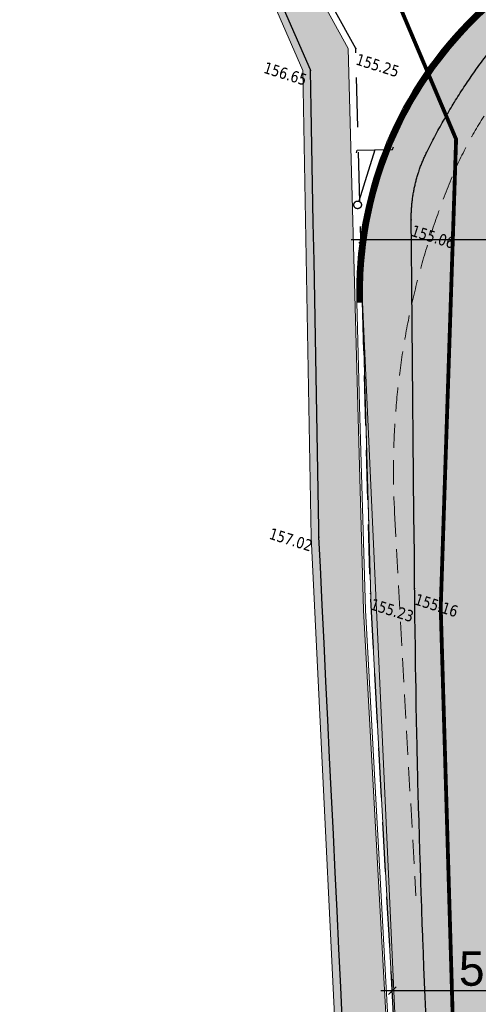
# Model space of a CAD drawing. Header units: millimetres. Extents: x 24647 to 200269, y -67453 to 4484.
# Tile 122 of 231: x 33576 to 34775, y -53265 to -50688. Entities that reach past the tile are written whole.
import ezdxf
from ezdxf.enums import TextEntityAlignment as Align

# ---------------------------------------------------------------- set-up
doc = ezdxf.new("R2010")
doc.units = ezdxf.units.MM
for name, pattern in [('AXES2', [28.575000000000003, 19.05, -3.175, 3.175, -3.175]), ('CACHE2', [4.762499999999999, 3.175, -1.5875]), ('Continue', [1, 1, 0]), ('Discontinue', [1.9500000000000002, 1.3, -0.65]), ('Ligne de quadrillage', [22.225, 12.7, -3.175, 3.175, -3.175]), ('Voie_can', [1, 1, 0])]:
    doc.linetypes.add(name, pattern=pattern)
doc.layers.get('0').update_dxf_attribs({"lineweight": 9})
doc.layers.add('0_Construction 1', color=80, linetype='Continuous', lineweight=13, plot=False)
for name, color, linetype, lineweight in [('0_Cotes 500', 137, 'Continuous', 5), ('0_Limites', 10, 'AXES2', 50), ('E_Pointillé', 7, 'CACHE2', 5), ('E_Trait fin', 22, 'Continuous', 13), ('P_Trait tres fin', 151, 'Continuous', 9), ('P_Voirie', 41, 'Continuous', 15)]:
    doc.layers.add(name, color=color, linetype=linetype, lineweight=lineweight)
doc.layers.add('0H_Sols', color=9, linetype='Continuous', lineweight=5, transparency=0.5)
doc.layers.add('0H_Terre', color=7, linetype='Continuous', lineweight=9, true_color=0xc7c0b3)
for name, color, linetype in [('Tele_sym', 7, 'Continue'), ('Topo_ptco', 7, 'Continue'), ('Topo_ptco_alt', 3, 'Continue'), ('Topo_talb', 52, 'Discontinue'), ('Topo_talh', 52, 'Continue'), ('Voie_can', 252, 'Voie_can')]:
    doc.layers.add(name, color=color, linetype=linetype)
doc.styles.get("Standard").update_dxf_attribs({"font": 'GOTHIC.TTF'})
doc.styles.add('Verdana 1.0', font='verdana.ttf', dxfattribs={"width": 0.8, "height": 0.2})
doc.dimstyles.new('Cotes 500', dxfattribs={"dimtxt": 90, "dimasz": 20, "dimexe": 30, "dimexo": 50, "dimgap": 10, "dimtad": 1, "dimdec": 0, "dimzin": 9, "dimdsep": 46, "dimtxsty": 'Standard', "dimblk": 'OBLIQUE', "dimcen": -25, "dimdle": 30, "dimazin": 0, "dimtfac": 1, "dimtdec": 0, "dimtix": 1, "dimtmove": 0, "dimatfit": 3, "dimldrblk": 'SMALL', "dimfxl": 100, "dimfxlon": 1, "dimarcsym": 0})

# ---------------------------------------------------------------- blocks, each defined once
blk = doc.blocks.new('_Oblique')
at = {"color": 0, "linetype": 'ByBlock', "lineweight": -2}
blk.add_line((-0.5, -0.5), (0.5, 0.5), dxfattribs=at)
blk = doc.blocks.new('*D586')
at = {"layer": '0_Cotes 500', "color": 0, "lineweight": -2, "transparency": 16777216}
for p, q in [((34550.24111804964, -53228.97456836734), (34550.24111804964, -53198.97456836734)), ((35100.25341275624, -53228.97456836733), (35100.25341275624, -53198.97456836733)), ((35130.25341275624, -53228.97456836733), (34520.24111804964, -53228.97456836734))]:
    blk.add_line(p, q, dxfattribs=at)
at = {"layer": 'Defpoints', "color": 0, "transparency": 16777216}
for p in [(34550.24111804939, -53228.9745683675), (35100.25341275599, -53228.9745683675), (34550.24111804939, -53231.82285264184)]:
    blk.add_point(p, dxfattribs=at)
at = {"layer": '0_Cotes 500', "color": 0, "lineweight": -2, "transparency": 16777216, "xscale": 20, "yscale": 20, "zscale": 20, "rotation": 180.0000000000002}
blk.add_blockref('_Oblique', (34550.24111804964, -53228.97456836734), dxfattribs=at)
at = {"layer": '0_Cotes 500', "color": 0, "lineweight": -2, "transparency": 16777216, "xscale": 20, "yscale": 20, "zscale": 20}
blk.add_blockref('_Oblique', (35100.25341275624, -53228.97456836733), dxfattribs=at)
at = {"layer": '0_Cotes 500', "color": 0, "transparency": 16777216, "insert": (34825.24726540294, -53171.71080222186), "char_height": 90, "attachment_point": 5}
blk.add_mtext('550', dxfattribs=at)
blk = doc.blocks.new('_Small')
at = {"color": 0, "linetype": 'ByBlock', "lineweight": -2}
blk.add_circle((0, 0), 0.25, dxfattribs=at)
blk = doc.blocks.new('*D603')
at = {"layer": '0_Cotes 500', "color": 0, "lineweight": -2, "transparency": 16777216}
for p, q in [((34472.82752269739, -51363.09668894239), (34472.82752269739, -51233.09668894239)), ((37620.38381719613, -51363.09668894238), (37620.38381719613, -51233.09668894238)), ((34442.82752269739, -51263.09668894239), (37650.38381719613, -51263.09668894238))]:
    blk.add_line(p, q, dxfattribs=at)
at = {"layer": 'Defpoints', "color": 0, "transparency": 16777216}
for p in [(37620.38381719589, -51263.09668894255), (34472.82752269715, -51427.19844545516), (37620.38381719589, -51427.19844545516)]:
    blk.add_point(p, dxfattribs=at)
at = {"layer": '0_Cotes 500', "color": 0, "lineweight": -2, "transparency": 16777216, "xscale": 20, "yscale": 20, "zscale": 20, "rotation": 180.0000000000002}
blk.add_blockref('_Oblique', (34472.82752269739, -51263.09668894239), dxfattribs=at)
at = {"layer": '0_Cotes 500', "color": 0, "lineweight": -2, "transparency": 16777216, "xscale": 20, "yscale": 20, "zscale": 20}
blk.add_blockref('_Oblique', (37620.38381719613, -51263.09668894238), dxfattribs=at)
at = {"layer": '0_Cotes 500', "color": 0, "transparency": 16777216, "insert": (36046.60566994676, -51205.83292279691), "char_height": 90, "attachment_point": 5}
blk.add_mtext('3148', dxfattribs=at)
blk = doc.blocks.new('Tele_Pot')
at = {"color": 72, "linetype": 'ByBlock', "lineweight": -2}
for p, q in [((-0.4386012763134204, 1.365179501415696), (0.4386012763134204, 1.656802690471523)), ((0.4386012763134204, 1.656802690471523), (0.4386012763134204, 1.730291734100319)), ((-0.4386012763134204, 1.291690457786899), (-0.4386012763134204, 1.365179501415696)), ((0, 1.510991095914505), (0, 0.09999999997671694))]:
    blk.add_line(p, q, dxfattribs=at)
blk.add_circle((0, 0), 0.1000000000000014, dxfattribs=at)
blk = doc.blocks.new('Topo_Ptco')
at = {"color": 0}
blk.add_point((0, 0), dxfattribs=at)
at = {"layer": 'Topo_ptco_alt', "style": 'Verdana 1.0', "width": 0.8}
blk.add_attdef('ALT', text='', height=0.3, dxfattribs=at).set_placement((0.1, -0.1), align=Align.TOP_LEFT)
blk = doc.blocks.new('plantopo')
at = {"layer": 'Topo_talb', "flags": 128}
blk.add_lwpolyline([(1270626.005760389, 7266543.550293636), (1270624.351440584, 7266548.451539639), (1270620.723797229, 7266552.8078182), (1270612.970096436, 7266559.908773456), (1270602.914703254, 7266568.799451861), (1270597.773365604, 7266576.306024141), (1270592.786735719, 7266587.583593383), (1270587.373624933, 7266602.043301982), (1270582.750436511, 7266615.536593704), (1270576.261133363, 7266621.755001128)], dxfattribs=at)
at = {"layer": 'Topo_talh', "flags": 128}
blk.add_lwpolyline([(1270626.005760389, 7266543.550293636), (1270624.462406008, 7266546.538537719), (1270620.603462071, 7266552.46177333), (1270612.839111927, 7266558.499443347), (1270602.159200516, 7266566.970660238), (1270596.561756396, 7266574.460349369), (1270591.762562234, 7266586.402623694), (1270585.651115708, 7266603.042498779), (1270581.791389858, 7266614.638867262), (1270576.096738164, 7266621.201664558)], dxfattribs=at)
at = {"layer": 'Voie_can', "flags": 128}
blk.add_lwpolyline([(1270604.61273273, 7266569.44990133, -0.02314989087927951), (1270600.73214346, 7266574.033707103, -0.04521000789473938), (1270599.080857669, 7266576.633576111, -0.00549696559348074), (1270597.421660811, 7266579.944853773, -0.002877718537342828), (1270594.358741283, 7266586.322051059, -0.02289763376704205), (1270592.418828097, 7266590.95923477, -0.00941537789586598), (1270588.440861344, 7266602.512655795), (1270585.473106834, 7266611.689912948, -0.1176971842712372), (1270585.330395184, 7266613.50530035, -0.05775742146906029), (1270586.314341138, 7266617.043317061, -0.06055361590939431), (1270587.703945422, 7266619.541662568, -0.06055361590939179), (1270589.651603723, 7266621.634354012)], format="xyb", dxfattribs=at)
at = {"layer": 'Tele_sym', "color": 72}
blk.add_blockref('Tele_Pot', (1270584.016854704, 7266611.647157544, 155.0939247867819), dxfattribs=at)
at = {"layer": 'Topo_ptco'}
ref = blk.add_blockref('Topo_Ptco', (1270582.750436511, 7266615.536593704, 155.2536164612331), dxfattribs=at)
ref.add_attrib('ALT', '155.25', dxfattribs={"layer": 'Topo_ptco_alt', "height": 0.3, "style": 'Verdana 1.0', "width": 0.8}).set_placement((1270582.850436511, 7266615.436593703, 155.2536164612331), align=Align.TOP_LEFT)
ref = blk.add_blockref('Topo_Ptco', (1270581.791389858, 7266614.638867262, 156.6542701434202), dxfattribs=at)
ref.add_attrib('ALT', '156.65', dxfattribs={"layer": 'Topo_ptco_alt', "height": 0.3, "style": 'Verdana 1.0', "width": 0.8}).set_placement((1270580.61169171, 7266614.507998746), align=Align.TOP_LEFT)
ref = blk.add_blockref('Topo_Ptco', (1270585.473106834, 7266611.689912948, 155.0559033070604), dxfattribs=at)
ref.add_attrib('ALT', '155.06', dxfattribs={"layer": 'Topo_ptco_alt', "height": 0.3, "style": 'Verdana 1.0', "width": 0.8}).set_placement((1270585.573106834, 7266611.589912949, 155.0559033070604), align=Align.TOP_LEFT)
ref = blk.add_blockref('Topo_Ptco', (1270585.651115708, 7266603.042498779, 157.0235822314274), dxfattribs=at)
ref.add_attrib('ALT', '157.02', dxfattribs={"layer": 'Topo_ptco_alt', "height": 0.3, "style": 'Verdana 1.0', "width": 0.8}).set_placement((1270584.394269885, 7266602.91505982), align=Align.TOP_LEFT)
ref = blk.add_blockref('Topo_Ptco', (1270588.440861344, 7266602.512655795, 155.1600443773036), dxfattribs=at)
ref.add_attrib('ALT', '155.16', dxfattribs={"layer": 'Topo_ptco_alt', "height": 0.3, "style": 'Verdana 1.0', "width": 0.8}).set_placement((1270588.540861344, 7266602.412655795, 155.1600443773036), align=Align.TOP_LEFT)
ref = blk.add_blockref('Topo_Ptco', (1270587.373624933, 7266602.043301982, 155.2253048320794), dxfattribs=at)
ref.add_attrib('ALT', '155.23', dxfattribs={"layer": 'Topo_ptco_alt', "height": 0.3, "style": 'Verdana 1.0', "width": 0.8}).set_placement((1270587.473624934, 7266601.943301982, 155.2253048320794), align=Align.TOP_LEFT)

msp = doc.modelspace()

# ---------------------------------------------------------------- hatches: boundary and pattern name
at = {"layer": '0H_Sols', "true_color": 0xc2c2c2, "transparency": 33554559}
h = msp.add_hatch(color=9, dxfattribs=at)
h.dxf.hatch_style = 1
edge = h.paths.add_edge_path()
edge.add_line((37552.27512622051, -61430.26353875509), (37002.68456642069, -61396.80993298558))
edge.add_line((37002.68456642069, -61396.80993298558), (37003.5959303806, -61381.83764472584))
edge.add_line((37003.5959303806, -61381.83764472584), (37029.55012545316, -61229.91959279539))
edge.add_line((37029.55012545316, -61229.91959279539), (37072.04922240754, -61081.77262934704))
edge.add_line((37072.04922240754, -61081.77262934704), (37118.79148695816, -60948.1409162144))
edge.add_line((37118.79148695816, -60948.1409162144), (37165.53375150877, -60814.50920308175))
edge.add_line((37165.53375150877, -60814.50920308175), (37182.22357179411, -60659.18534646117))
edge.add_line((37182.22357179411, -60659.18534646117), (37185.98063916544, -60575.26060773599))
edge.add_line((37185.98063916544, -60575.26060773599), (37182.31579725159, -60396.40304054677))
edge.add_line((37182.31579725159, -60396.40304054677), (37167.84363892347, -59896.61252779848))
edge.add_line((37167.84363892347, -59896.61252779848), (37165.3463917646, -59867.87325582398))
edge.add_line((37165.3463917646, -59867.87325582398), (37093.2773055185, -59373.09447009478))
edge.add_line((37093.2773055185, -59373.09447009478), (37079.61633638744, -59284.13822713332))
edge.add_line((37079.61633638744, -59284.13822713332), (36927.9660617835, -58807.69075446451))
edge.add_line((36927.9660617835, -58807.69075446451), (36918.15287570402, -58784.9502267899))
edge.add_line((36918.15287570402, -58784.9502267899), (36721.17618597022, -58325.38336949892))
edge.add_line((36721.17618597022, -58325.38336949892), (36712.21236992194, -58306.76626693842))
edge.add_line((36712.21236992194, -58306.76626693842), (36476.87224432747, -57865.61433700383))
edge.add_line((36476.87224432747, -57865.61433700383), (36256.39707198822, -57983.47895184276))
edge.add_line((36256.39707198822, -57983.47895184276), (35594.13540986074, -56854.592257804))
edge.add_line((35594.13540986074, -56854.592257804), (35585.07047347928, -56839.26427253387))
edge.add_line((35585.07047347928, -56839.26427253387), (34981.19670331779, -55818.16849595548))
edge.add_line((34981.19670331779, -55818.16849595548), (34716.11952529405, -54952.22916905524))
edge.add_line((34716.11952529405, -54952.22916905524), (34577.52760547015, -53729.39989102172))
edge.add_line((34577.52760547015, -53729.39989102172), (34495.50757400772, -52232.48437127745))
edge.add_line((34495.50757400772, -52232.48437127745), (34472.82752269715, -51427.19844545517))
edge.add_arc((35472.47315290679, -51400.57864074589), 999.9999999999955, 89.9999999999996, 181.5253826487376, ccw=False)
edge.add_line((35472.47315290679, -50400.57864074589), (36646.42412255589, -50400.57864074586))
edge.add_arc((36619.21899140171, -51402.13486401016), 1001.92563971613, 2.232989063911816, 88.44406537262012, ccw=False)
edge.add_line((37620.38381719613, -51363.09668894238), (37620.38381719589, -56339.71919480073))
edge.add_line((37620.38381719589, -56339.71919480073), (37555.90752610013, -56643.95141618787))
edge.add_line((37555.90752610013, -56643.95141618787), (37134.99381445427, -57592.39247026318))
edge.add_line((37134.99381445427, -57592.39247026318), (37140.60905380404, -57929.01096982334))
edge.add_line((37140.60905380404, -57929.01096982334), (37365.76472055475, -58393.88160894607))
edge.add_line((37365.76472055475, -58393.88160894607), (37388.82082339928, -58446.16648842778))
edge.add_line((37388.82082339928, -58446.16648842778), (37408.08586596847, -58499.96379910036))
edge.add_line((37408.08586596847, -58499.96379910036), (37598.30528084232, -59097.5859247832))
edge.add_line((37598.30528084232, -59097.5859247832), (37615.59576238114, -59160.74432569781))
edge.add_line((37615.59576238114, -59160.74432569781), (37627.66294856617, -59225.10524066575))
edge.add_line((37627.66294856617, -59225.10524066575), (37668.64247841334, -59506.9163620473))
edge.add_line((37668.64247841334, -59506.9163620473), (37709.6220082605, -59788.72748342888))
edge.add_line((37709.6220082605, -59788.72748342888), (37714.94520500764, -59834.59495914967))
edge.add_line((37714.94520500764, -59834.59495914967), (37717.61320466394, -59880.69315358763))
edge.add_line((37717.61320466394, -59880.69315358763), (37727.17272559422, -60210.82759235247))
edge.add_line((37727.17272559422, -60210.82759235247), (37736.73224652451, -60540.96203111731))
edge.add_line((37736.73224652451, -60540.96203111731), (37736.26699165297, -60599.89533322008))
edge.add_line((37736.26699165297, -60599.89533322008), (37728.7528569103, -60767.74481067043))
edge.add_line((37728.7528569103, -60767.74481067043), (37715.06438478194, -60883.53319213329))
edge.add_line((37715.06438478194, -60883.53319213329), (37684.69076897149, -60996.10213551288))
edge.add_line((37684.69076897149, -60996.10213551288), (37637.9485044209, -61129.7338486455))
edge.add_line((37637.9485044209, -61129.7338486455), (37591.2062398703, -61263.36556177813))
edge.add_line((37591.2062398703, -61263.36556177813), (37567.2586164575, -61345.76905021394))
edge.add_line((37567.2586164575, -61345.76905021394), (37552.27512622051, -61430.26353875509))
edge = h.paths.add_edge_path(flags=16)
edge.add_line((36230.38381657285, -51976.00550526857), (36230.38381719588, -51640.64648464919))
edge.add_arc((35665.31861466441, -51640.64648496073), 565.065202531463, 3.158860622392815e-08, 179.9999999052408)
edge.add_line((35100.25341213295, -51640.64648402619), (35100.25341275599, -54355.93652440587))
edge.add_line((35100.25341275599, -54355.93652440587), (35100.25341275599, -54690.91561353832))
edge.add_line((35100.25341275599, -54690.91561353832), (35111.26354947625, -54838.89889073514))
edge.add_line((35111.26354947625, -54838.89889073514), (35144.0515134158, -54983.62353570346))
edge.add_line((35144.0515134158, -54983.62353570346), (35332.10095891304, -55597.93296616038))
edge.add_line((35332.10095891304, -55597.93296616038), (35352.91671514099, -55653.79238707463))
edge.add_line((35352.91671514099, -55653.79238707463), (35380.23245226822, -55706.77748986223))
edge.add_line((35380.23245226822, -55706.77748986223), (35951.39298030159, -56669.0934766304))
edge.add_arc((36080.38381719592, -56592.53393119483), 150.0000000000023, 210.6902753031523, 360)
edge.add_line((36230.38381719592, -56592.53393119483), (36230.38381657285, -51976.00550526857))
edge = h.paths.add_edge_path(flags=16)
edge.add_line((36630.38381719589, -51855.66279341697), (36630.38381719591, -56985.20182933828))
edge.add_line((36630.38381719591, -56985.20182933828), (36637.67941905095, -57038.72766362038))
edge.add_line((36637.67941905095, -57038.72766362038), (36678.7332117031, -57121.07335974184))
edge.add_line((36678.7332117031, -57121.07335974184), (36698.43245685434, -57153.79825334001))
edge.add_arc((36826.94484483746, -57076.43827573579), 150.0000000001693, 211.0464746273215, 336.0685752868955)
edge.add_line((36964.04958661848, -57137.28472001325), (37235.99646194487, -56524.5092889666))
edge.add_line((37235.99646194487, -56524.5092889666), (37261.69255585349, -56445.18262364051))
edge.add_line((37261.69255585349, -56445.18262364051), (37270.38381719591, -56362.25210422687))
edge.add_line((37270.38381719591, -56362.25210422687), (37270.38381719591, -51375.662793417))
edge.add_arc((37190.38381719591, -51370.37071873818), 80.17484676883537, 356.2153447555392, 543.7846552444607)
edge.add_line((37110.38381719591, -51375.662793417), (36630.38381719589, -51855.66279341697))
at = {"layer": '0H_Terre', "true_color": 0xc8b6ac, "transparency": 33554687}
h = msp.add_hatch(color=9, dxfattribs=at)
h.dxf.hatch_style = 1
h.paths.add_polyline_path([(36353.50317800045, -65103.72194027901), (36403.74722701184, -64603.07417820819), (36536.88347912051, -63108.9942812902), (36852.11495257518, -61388.86215384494), (36883.02393001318, -60928.6383330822), (36620.18541222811, -59499.80222702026), (36400.43656623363, -58408.72536277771), (36184.42878192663, -57884.59729707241), (34962.78089374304, -55826.31204223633), (34696.46175217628, -54956.31553816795), (34557.59643137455, -53731.07397866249), (34475.53049139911, -52233.32060060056), (34460.04477388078, -51698.22573835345), (34435.15603244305, -50763.58621370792), (34001.7051627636, -49976.23825633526), (33951.32361513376, -49934.10744404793), (33969.48129791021, -50024.13078129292), (34316.80663913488, -50820.59720873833), (34338.60412472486, -52042.58629465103), (34424.56769621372, -53813.16881990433), (34525.68231981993, -55096.24233281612), (34836.03246861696, -55978.25765287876), (35602.07384043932, -57105.8217754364), (36162.60415822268, -57914.02452635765), (36353.85917252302, -58594.60016775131), (36411.84359163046, -58925.89046597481), (36518.63166517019, -59420.27357876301), (36807.25548654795, -60967.68132162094), (36801.89008568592, -61073.71537390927), (36474.33496856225, -63095.51476563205), (36342.61062886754, -64593.64318623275)])

# ---------------------------------------------------------------- linework, layer by layer
at = {"layer": '0_Construction 1'}
for points in [[(37622.06524097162, -51383.20398641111), (37618.91899144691, -50418.24356773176), (36672.43954731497, -50418.30052914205), (36672.5402875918, -50189.94266818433), (35467.72007787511, -50189.59591918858), (35040.83209392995, -50498.53318944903, 0.2959934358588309), (34472.82752269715, -51427.19844545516), (34577.52760547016, -53729.39989102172), (34716.11952529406, -54952.22916905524), (34978.47749871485, -55809.28555016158), (36207.0741164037, -57891.01601965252)], [(36256.39707198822, -57983.47895184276), (35594.13540986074, -56854.592257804), (35585.07047347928, -56839.26427253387), (34981.19670331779, -55818.16849595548), (34716.11952529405, -54952.22916905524), (34577.52760547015, -53729.39989102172), (34495.50757400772, -52232.48437127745), (34472.82752269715, -51427.19844545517, -0.422032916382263), (35472.47315290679, -50400.57864074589), (36646.42412255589, -50400.57864074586, -0.394974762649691), (37620.38381719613, -51363.09668894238), (37620.38381719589, -56339.71919480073), (37555.90752610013, -56643.95141618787), (37134.99381445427, -57592.39247026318)]]:
    msp.add_lwpolyline(points, format="xyb", dxfattribs=at)
at = {"layer": '0_Limites', "ltscale": 20, "const_width": 10}
msp.add_lwpolyline([(38006.11041831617, -44067.34644986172), (37110.43159076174, -45257.41343868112), (37024.3217230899, -45308.26705883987), (36707.01389442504, -45559.01941039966), (36287.23237108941, -45889.90379030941), (35974.71731640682, -46213.11322783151), (35570.88527352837, -46605.47617358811), (34441.87437910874, -47671.28075240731), (33786.35387436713, -48255.47153262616), (33581.38676187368, -48811.03294502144), (34194.70468566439, -49776.70117183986), (34560.67005981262, -50631.27612167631), (34717.39437816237, -51000.95502033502), (34677.16597363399, -52227.00219530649), (34745.37804454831, -54556.64425214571), (35144.68359845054, -56258.6892206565), (36101.84286355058, -57448.808181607), (36481.37199363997, -58621.94399612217)], dxfattribs=at)
at = {"layer": 'E_Pointillé', "ltscale": 20}
msp.add_lwpolyline([(36588.71715052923, -51769.02290589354, 0.9488533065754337), (34707.24913857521, -51098.89388889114, 0.9488533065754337)], format="xyb", dxfattribs=at)
msp.add_lwpolyline([(34556.5571695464, -51978.0538217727), (34611.87780685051, -52980.47404611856)], dxfattribs=at)
msp.add_arc((36553.51849581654, -51867.8473728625), 2000, 157.3887403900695, 183.158782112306, dxfattribs=at)
at = {"layer": 'E_Trait fin'}
msp.add_lwpolyline([(36184.42878192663, -57884.59729707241), (34962.78089374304, -55826.31204223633), (34696.46175217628, -54956.31553816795), (34557.59643137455, -53731.07397866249), (34475.53049139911, -52233.32060060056), (34460.04477388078, -51698.22573835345), (34435.15603244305, -50763.58621370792), (34001.7051627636, -49976.23825633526), (33951.32361513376, -49934.10744404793), (33969.48129791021, -50024.13078129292), (34316.80663913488, -50820.59720873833), (34338.60412472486, -52042.58629465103), (34424.56769621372, -53813.16881990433), (34525.68231981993, -55096.24233281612), (34836.03246861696, -55978.25765287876), (35602.07384043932, -57105.8217754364), (36162.60415822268, -57914.02452635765)], dxfattribs=at)
at = {"layer": 'P_Trait tres fin'}
for points in [[(34457.83283824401, -51427.5977425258, -0.42203291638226), (35472.4731529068, -50385.57864074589), (36620.38381719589, -50385.57864074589, -0.01283135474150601), (36672.45339302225, -50386.91510718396, -0.01283135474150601)], [(34472.82752269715, -51427.19844545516, -0.4220329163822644), (35472.4731529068, -50400.57864074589), (36620.38381719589, -50400.57864074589, -0.01302236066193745), (36672.44676705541, -50401.93483575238, -0.01302236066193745)]]:
    msp.add_lwpolyline(points, format="xyb", dxfattribs=at)
for points in [[(34472.82752269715, -51427.19844545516), (34457.83283824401, -51427.5977425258)], [(36256.29627934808, -57983.28439981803), (36207.0741164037, -57891.01601965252), (34981.19670331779, -55818.16849595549), (34716.11952529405, -54952.22916905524), (34577.52760547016, -53729.39989102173), (34495.50757400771, -52232.48437127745), (34480.02998713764, -51697.67045617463), (34472.82752269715, -51427.19844545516)], [(36184.29086897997, -57884.26266077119), (34967.37994989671, -55824.27832080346), (34701.37096901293, -54955.29503233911), (34562.57392576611, -53730.65590184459), (34480.51945071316, -52233.11176559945), (34465.03576369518, -51698.0870654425), (34457.83283824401, -51427.5977425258)]]:
    msp.add_lwpolyline(points, dxfattribs=at)
at = {"layer": 'P_Voirie', "color": 162, "linetype": 'Ligne de quadrillage', "ltscale": 5, "true_color": 0x3333cc, "const_width": 15}
msp.add_lwpolyline([(34465.33018047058, -51427.39809399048, -0.4220329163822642), (35472.4731529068, -50393.07864074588), (35595.31861497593, -50393.0786407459)], format="xyb", dxfattribs=at)

# ---------------------------------------------------------------- block references
at = {"xscale": 100, "yscale": 100, "zscale": 100, "rotation": 342.6124533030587}
msp.add_blockref('plantopo', (-338368658.6611443, -655538483.8240203), dxfattribs=at)

# ---------------------------------------------------------------- dimensions: what is measured, and where the dimension line sits
at = {"layer": '0_Cotes 500'}
dim = msp.add_aligned_dim(p1=(34472.82752269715, -51427.19844545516), p2=(37620.38381719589, -51427.19844545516), distance=164.10175651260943, dimstyle='Cotes 500', dxfattribs=at)
dim.commit()
dim.dimension.update_dxf_attribs({"geometry": '*D603', "text_midpoint": (36046.60566994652, -51205.83292279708)})
dim = msp.add_linear_dim(base=(34550.24111804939, -53228.9745683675), p1=(35100.25341275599, -53228.9745683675), p2=(34550.24111804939, -53231.82285264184), angle=2.320533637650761e-13, dimstyle='Cotes 500', override={"dimtmove": 1}, dxfattribs=at)
dim.commit()
dim.dimension.update_dxf_attribs({"geometry": '*D586', "text_midpoint": (34825.24726540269, -53171.71080222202)})

doc.saveas('drawing.dxf')
